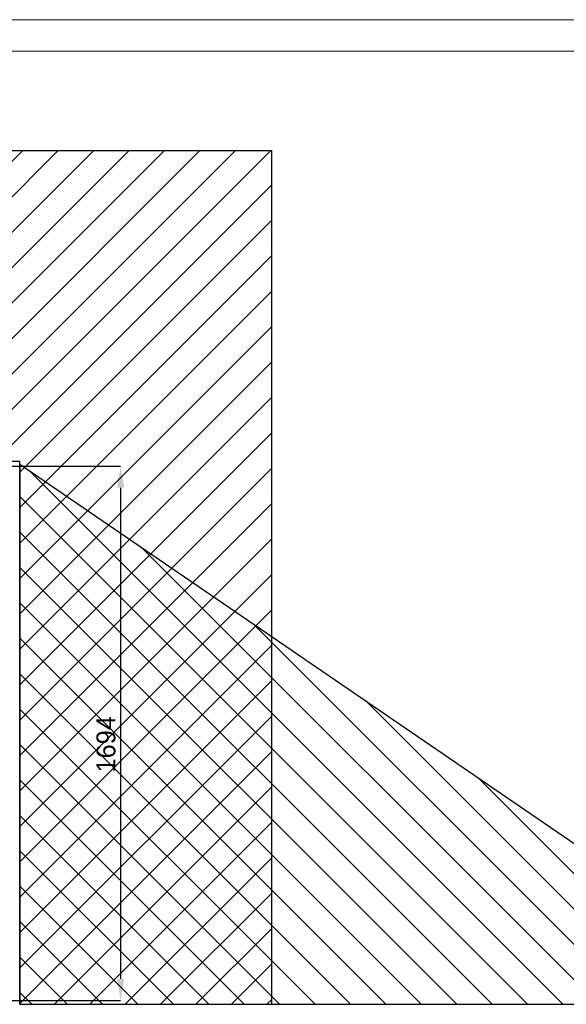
# Model space of a CAD drawing. Header units: millimetres. Extents: x 0 to 39025, y 0 to 11880.
# Tile 63 of 64: x 32635 to 34367, y 8759 to 11880. Entities that reach past the tile are written whole.
import ezdxf

# ---------------------------------------------------------------- set-up
doc = ezdxf.new("R2010")
doc.units = ezdxf.units.MM
doc.header["$PDSIZE"] = -1
for name, color, linetype in [('DIMENZIJE', 4, 'Continuous'), ('FORMAT', 7, 'Continuous'), ('ODMIKI funkcionalni', 253, 'Continuous'), ('ODMIKI varnostni', 252, 'Continuous')]:
    doc.layers.add(name, color=color, linetype=linetype)
doc.styles.add('SLDTEXTSTYLE6', font='txt')
doc.dimstyles.new('SLDDIMSTYLE0', dxfattribs={"dimtxt": 3, "dimasz": 3.414889, "dimexe": 0, "dimexo": 0.0625, "dimgap": 0.75, "dimtad": 1, "dimdec": 0, "dimlfac": 20, "dimrnd": 1e-09, "dimzin": 12, "dimdsep": 46, "dimtxsty": 'SLDTEXTSTYLE6', "dimsah": 1, "dimcen": 0.09, "dimadec": 0, "dimazin": 3, "dimtfac": 1, "dimtdec": 0, "dimtofl": 0, "dimtmove": 0, "dimatfit": 3, "dimfxl": 1, "dimfrac": 2, "dimtolj": 1, "dimtzin": 12, "dimarcsym": 0})

# ---------------------------------------------------------------- blocks, each defined once
blk = doc.blocks.new('*D11')
at = {"layer": 'Defpoints', "color": 0, "ltscale": 20, "transparency": 16777216}
for p in [(31008.7, 10464.8), (27975.7, 8771.1), (32954.7, 8771.1)]:
    blk.add_point(p, dxfattribs=at)
at = {"layer": 'DIMENZIJE', "color": 0, "lineweight": -2, "ltscale": 20, "transparency": 16777216}
for p, q in [((31009.9, 10464.8), (32954.7, 10464.8)), ((32954.7, 10396.5), (32954.7, 8839.4)), ((27976.9, 8771.1), (32954.7, 8771.1))]:
    blk.add_line(p, q, dxfattribs=at)
at = {"layer": 'DIMENZIJE', "color": 0, "ltscale": 20, "transparency": 16777216}
for points in [[(32943.3, 10396.5), (32966.1, 10396.5), (32954.7, 10464.8)], [(32943.3, 8839.4), (32966.1, 8839.4), (32954.7, 8771.1)]]:
    blk.add_solid(points, dxfattribs=at)
at = {"layer": 'DIMENZIJE', "color": 0, "ltscale": 20, "transparency": 16777216, "insert": (32878, 9583.1), "char_height": 60, "attachment_point": 2, "rotation": 90, "style": 'SLDTEXTSTYLE6'}
blk.add_mtext('\\A1;1694', dxfattribs=at)

msp = doc.modelspace()

# ---------------------------------------------------------------- hatches: boundary and pattern name
at = {"layer": 'ODMIKI funkcionalni'}
h = msp.add_hatch(dxfattribs=at)
h.set_pattern_fill('ANSI31', color=256, scale=25)
h.set_pattern_definition([(45, (17442.16, 640.926), (-56.1266, 56.1266), [])])
h.paths.add_polyline_path([(33433.7, 11465.7), (27308.6, 11465.7), (27308.6, 8759.1), (27808.5, 8759.1), (27808.5, 10480.9), (32635.1, 10480.9), (32635.1, 8759.1), (33433.7, 8759.1)])
at = {"layer": 'ODMIKI varnostni'}
h = msp.add_hatch(dxfattribs=at)
h.set_pattern_fill('ANSI31', color=256, scale=25, angle=90)
h.set_pattern_definition([(135, (17442.16, 640.926), (-56.1266, -56.1266), [])])
h.paths.add_polyline_path([(27808.5, 10470.4), (25308.4, 8759.1), (27808.5, 8759.1)])
h.paths.add_polyline_path([(32635, 10470.4), (32635.1, 8759.1), (35135.1, 8759.1)])

# ---------------------------------------------------------------- linework, layer by layer
at = {"color": 7, "linetype": 'Continuous', "lineweight": 25, "ltscale": 20}
msp.add_line((32634.7, 10453.4), (32634.7, 10463.8), dxfattribs=at)
at = {"layer": 'FORMAT', "color": 7, "linetype": 'Continuous', "lineweight": 18, "ltscale": 27}
for p, q in [((0, 11880), (35692.8, 11880)), ((500, 11780), (35592.8, 11780))]:
    msp.add_line(p, q, dxfattribs=at)
at = {"layer": 'ODMIKI funkcionalni', "ltscale": 10}
for p, q in [((27308.6, 11465.7), (33433.7, 11465.7)), ((33433.7, 8759.1), (33433.7, 11465.7)), ((27808.5, 10480.9), (32635.1, 10480.9)), ((32635.1, 8759.1), (32635.1, 10480.9)), ((32635.1, 8759.1), (33433.7, 8759.1))]:
    msp.add_line(p, q, dxfattribs=at)
at = {"layer": 'ODMIKI varnostni'}
for p, q in [((32635, 10470.4), (32635.1, 8759.1)), ((35135.1, 8759.1), (32635, 10470.4)), ((32635.1, 8759.1), (35135.1, 8759.1))]:
    msp.add_line(p, q, dxfattribs=at)

# ---------------------------------------------------------------- dimensions: what is measured, and where the dimension line sits
at = {"layer": 'DIMENZIJE', "ltscale": 20}
dim = msp.add_linear_dim(base=(32954.7, 8771.1), p1=(31008.7, 10464.8), p2=(27975.7, 8771.1), angle=90, dimstyle='SLDDIMSTYLE0', override={"dimscale": 20, "dimlfac": 1}, dxfattribs=at)
dim.commit()
dim.dimension.update_dxf_attribs({"geometry": '*D11', "text_midpoint": (32954.7, 9583.1), "dimtype": 160})

doc.saveas('drawing.dxf')
